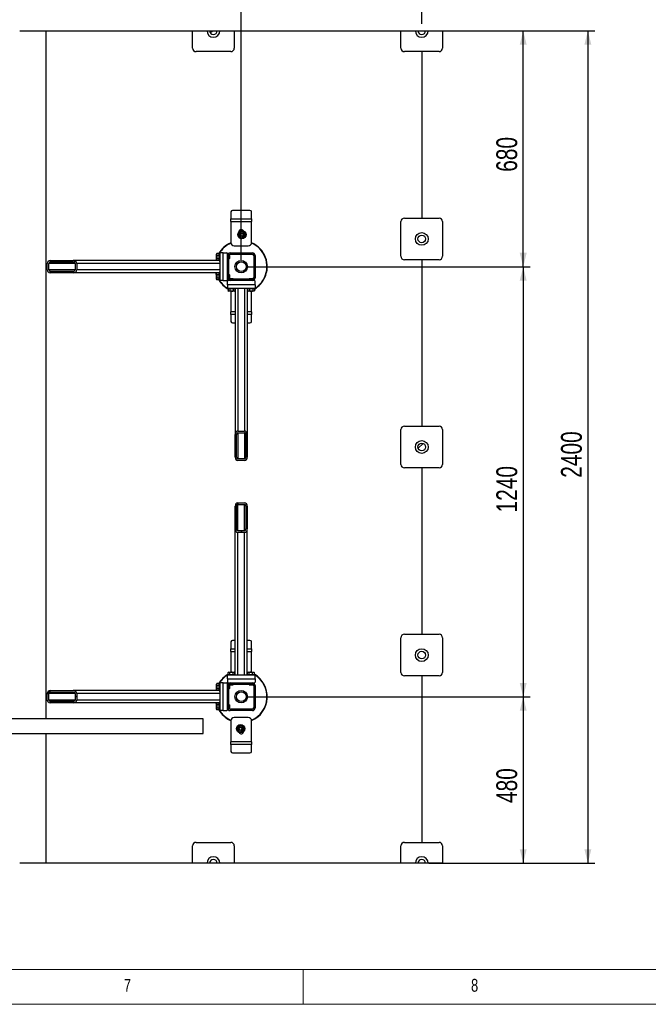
# Model space of a CAD drawing. Header units: millimetres. Extents: x 5 to 589, y 5 to 415.
# Tile 15 of 67: x 306 to 397, y 5 to 147. Entities that reach past the tile are written whole.
import ezdxf

# ---------------------------------------------------------------- set-up
doc = ezdxf.new("R2010")
doc.units = ezdxf.units.MM
for name, color, linetype in [('COTES', 1, 'Continuous'), ('NOTES', 6, 'Continuous'), ('TRAIT-FINS', 9, 'Continuous')]:
    doc.layers.add(name, color=color, linetype=linetype)
doc.layers.add('TRAIT-FORT', color=4, linetype='Continuous', lineweight=25)
doc.styles.add('SLDTEXTSTYLE0', font='TXT', dxfattribs={"width": 0.75})
doc.dimstyles.new('SLDDIMSTYLE0', dxfattribs={"dimtxt": 3, "dimasz": 2, "dimexe": 0, "dimexo": 0.0625, "dimgap": 0.75, "dimtad": 1, "dimdec": 0, "dimlfac": 20, "dimrnd": 1e-09, "dimzin": 12, "dimdsep": 46, "dimtxsty": 'SLDTEXTSTYLE0', "dimsah": 1, "dimcen": 0.09, "dimadec": 0, "dimazin": 3, "dimtfac": 1, "dimtdec": 0, "dimtofl": 0, "dimtmove": 0, "dimatfit": 3, "dimfxl": 0, "dimfrac": 2, "dimtolj": 1, "dimtzin": 12, "dimarcsym": 0})

# ---------------------------------------------------------------- blocks, each defined once
blk = doc.blocks.new('_D_21')
at = {"layer": 'COTES', "color": 1}
for p, q in [((214.07, 146.34), (214.07, 167.24)), ((214.07, 166.24), (364.07, 166.24)), ((364.07, 146.34), (364.07, 167.24))]:
    blk.add_line(p, q, dxfattribs=at)
for points in [[(214.07, 166.24), (216.07, 165.74), (216.07, 166.74)], [(364.07, 166.24), (362.07, 166.74), (362.07, 165.74)]]:
    blk.add_solid(points, dxfattribs=at)
at = {"layer": 'COTES', "color": 1, "insert": (284.64, 170.1), "char_height": 3, "attachment_point": 1, "style": 'SLDTEXTSTYLE0'}
blk.add_mtext('3000', dxfattribs=at)
blk = doc.blocks.new('_D_22')
at = {"layer": 'COTES', "color": 1}
for p, q in [((234.57, 112.34), (234.57, 159.34)), ((338.07, 112.34), (338.07, 159.34)), ((234.57, 158.34), (338.07, 158.34))]:
    blk.add_line(p, q, dxfattribs=at)
for points in [[(234.57, 158.34), (236.57, 157.84), (236.57, 158.84)], [(338.07, 158.34), (336.07, 158.84), (336.07, 157.84)]]:
    blk.add_solid(points, dxfattribs=at)
at = {"layer": 'COTES', "color": 1, "insert": (281.89, 162.21), "char_height": 3, "attachment_point": 1, "style": 'SLDTEXTSTYLE0'}
blk.add_mtext('2070', dxfattribs=at)
blk = doc.blocks.new('_D_23')
at = {"layer": 'COTES', "color": 1}
for p, q in [((338.07, 112.34), (338.07, 159.34)), ((364.07, 146.34), (364.07, 159.34)), ((338.07, 158.34), (364.07, 158.34))]:
    blk.add_line(p, q, dxfattribs=at)
for points in [[(338.07, 158.34), (340.07, 157.84), (340.07, 158.84)], [(364.07, 158.34), (362.07, 158.84), (362.07, 157.84)]]:
    blk.add_solid(points, dxfattribs=at)
at = {"layer": 'COTES', "color": 1, "insert": (347.75, 162.21), "char_height": 3, "attachment_point": 1, "style": 'SLDTEXTSTYLE0'}
blk.add_mtext('520', dxfattribs=at)
blk = doc.blocks.new('_D_24')
at = {"layer": 'COTES', "color": 1}
for p, q in [((365.07, 145.34), (379.68, 145.34)), ((378.68, 111.34), (378.68, 145.34)), ((339.07, 111.34), (379.68, 111.34))]:
    blk.add_line(p, q, dxfattribs=at)
for points in [[(378.68, 145.34), (378.18, 143.34), (379.18, 143.34)], [(378.68, 111.34), (379.18, 113.34), (378.18, 113.34)]]:
    blk.add_solid(points, dxfattribs=at)
at = {"layer": 'COTES', "color": 1, "insert": (374.81, 125.02), "char_height": 3, "attachment_point": 1, "rotation": 90, "style": 'SLDTEXTSTYLE0'}
blk.add_mtext('680', dxfattribs=at)
blk = doc.blocks.new('_D_25')
at = {"layer": 'COTES', "color": 1}
for p, q in [((339.07, 111.34), (379.68, 111.34)), ((378.68, 111.34), (378.68, 49.34)), ((339.07, 49.34), (379.68, 49.34))]:
    blk.add_line(p, q, dxfattribs=at)
for points in [[(378.68, 111.34), (378.18, 109.34), (379.18, 109.34)], [(378.68, 49.34), (379.18, 51.34), (378.18, 51.34)]]:
    blk.add_solid(points, dxfattribs=at)
at = {"layer": 'COTES', "color": 1, "insert": (374.81, 75.91), "char_height": 3, "attachment_point": 1, "rotation": 90, "style": 'SLDTEXTSTYLE0'}
blk.add_mtext('1240', dxfattribs=at)
blk = doc.blocks.new('_D_26')
at = {"layer": 'COTES', "color": 1}
for p, q in [((339.07, 49.34), (379.68, 49.34)), ((378.68, 49.34), (378.68, 25.34)), ((365.07, 25.34), (379.68, 25.34))]:
    blk.add_line(p, q, dxfattribs=at)
for points in [[(378.68, 49.34), (378.18, 47.34), (379.18, 47.34)], [(378.68, 25.34), (379.18, 27.34), (378.18, 27.34)]]:
    blk.add_solid(points, dxfattribs=at)
at = {"layer": 'COTES', "color": 1, "insert": (374.81, 34.02), "char_height": 3, "attachment_point": 1, "rotation": 90, "style": 'SLDTEXTSTYLE0'}
blk.add_mtext('480', dxfattribs=at)
blk = doc.blocks.new('_D_27')
at = {"layer": 'COTES', "color": 1}
for p, q in [((365.07, 145.34), (388.99, 145.34)), ((387.99, 145.34), (387.99, 25.34)), ((365.07, 25.34), (388.99, 25.34))]:
    blk.add_line(p, q, dxfattribs=at)
for points in [[(387.99, 145.34), (387.49, 143.34), (388.49, 143.34)], [(387.99, 25.34), (388.49, 27.34), (387.49, 27.34)]]:
    blk.add_solid(points, dxfattribs=at)
at = {"layer": 'COTES', "color": 1, "insert": (384.12, 80.91), "char_height": 3, "attachment_point": 1, "rotation": 90, "style": 'SLDTEXTSTYLE0'}
blk.add_mtext('2400', dxfattribs=at)

msp = doc.modelspace()

# ---------------------------------------------------------------- hatches: boundary and pattern name
at = {"layer": 'TRAIT-FINS'}
h = msp.add_hatch(dxfattribs=at)
h.set_pattern_fill('ANSI31', color=9, style=0)
edge = h.paths.add_edge_path(flags=0)
edge.add_line((334.621, 145.343), (333.521, 145.343))
edge.add_arc((334.071, 145.343), 0.55, 180, 360)
h = msp.add_hatch(dxfattribs=at)
h.set_pattern_fill('ANSI31', color=9, style=0)
edge = h.paths.add_edge_path(flags=0)
edge.add_line((364.621, 145.343), (363.521, 145.343))
edge.add_arc((364.071, 145.343), 0.55, 180, 360)
h = msp.add_hatch(dxfattribs=at)
h.set_pattern_fill('ANSI31', color=9, style=0)
edge = h.paths.add_edge_path(flags=0)
edge.add_arc((364.071, 115.343), 0.55, 0, 360)
h = msp.add_hatch(dxfattribs=at)
h.set_pattern_fill('ANSI31', color=9, angle=3e-322, style=0)
edge = h.paths.add_edge_path(flags=0)
edge.add_line((313.889, 112.218), (310.61, 112.218))
edge.add_ellipse((310.61, 111.818), major_axis=(-0.486, 0), ratio=0.8233921, start_angle=270, end_angle=360)
edge.add_line((310.124, 111.818), (310.124, 110.868))
edge.add_ellipse((310.61, 110.868), major_axis=(-0.486, 0), ratio=0.8233921, start_angle=360, end_angle=450)
edge.add_line((310.61, 110.468), (313.889, 110.468))
edge.add_ellipse((313.889, 110.868), major_axis=(-0.486, 0), ratio=0.8233921, start_angle=90, end_angle=180)
edge.add_line((314.375, 110.868), (314.375, 111.818))
edge.add_ellipse((313.889, 111.818), major_axis=(-0.486, 0), ratio=0.8233921, start_angle=180, end_angle=270)
edge = h.paths.add_edge_path(flags=0)
edge.add_line((310.61, 112.018), (313.889, 112.018))
edge.add_ellipse((313.889, 111.818), major_axis=(-0.243, 0), ratio=0.8233921, start_angle=180, end_angle=270, ccw=False)
edge.add_line((314.132, 111.818), (314.132, 110.868))
edge.add_ellipse((313.889, 110.868), major_axis=(-0.243, 0), ratio=0.8233921, start_angle=90, end_angle=180, ccw=False)
edge.add_line((313.889, 110.668), (310.61, 110.668))
edge.add_ellipse((310.61, 110.868), major_axis=(-0.243, 0), ratio=0.8233921, start_angle=0, end_angle=90, ccw=False)
edge.add_line((310.367, 110.868), (310.367, 111.818))
edge.add_ellipse((310.61, 111.818), major_axis=(-0.243, 0), ratio=0.8233921, start_angle=270, end_angle=360, ccw=False)
h = msp.add_hatch(dxfattribs=at)
h.set_pattern_fill('ANSI31', color=9, angle=3e-322, style=0)
edge = h.paths.add_edge_path(flags=0)
edge.add_arc((339.671, 112.943), 0.4, 360, 450)
edge.add_line((339.671, 113.343), (336.471, 113.343))
edge.add_arc((336.471, 112.943), 0.4, 90, 180)
edge.add_line((336.071, 112.943), (336.071, 109.743))
edge.add_arc((336.471, 109.743), 0.4, 180, 270)
edge.add_line((336.471, 109.343), (339.671, 109.343))
edge.add_arc((339.671, 109.743), 0.4, 270, 360)
edge.add_line((340.071, 109.743), (340.071, 112.943))
edge = h.paths.add_edge_path(flags=0)
edge.add_line((336.471, 113.143), (339.671, 113.143))
edge.add_arc((339.671, 112.943), 0.2, 0, 90, ccw=False)
edge.add_line((339.871, 112.943), (339.871, 109.743))
edge.add_arc((339.671, 109.743), 0.2, 270, 360, ccw=False)
edge.add_line((339.671, 109.543), (336.471, 109.543))
edge.add_arc((336.471, 109.743), 0.2, 180, 270, ccw=False)
edge.add_line((336.271, 109.743), (336.271, 112.943))
edge.add_arc((336.471, 112.943), 0.2, 90, 180, ccw=False)
h = msp.add_hatch(dxfattribs=at)
h.set_pattern_fill('ANSI31', color=9, angle=3e-322, style=0)
edge = h.paths.add_edge_path(flags=0)
edge.add_line((337.196, 87.161), (337.196, 83.882))
edge.add_ellipse((337.596, 83.882), major_axis=(0, -0.486), ratio=0.8233921, start_angle=270, end_angle=360)
edge.add_line((337.596, 83.396), (338.546, 83.396))
edge.add_ellipse((338.546, 83.882), major_axis=(0, -0.486), ratio=0.8233921, start_angle=360, end_angle=450)
edge.add_line((338.946, 83.882), (338.946, 87.161))
edge.add_ellipse((338.546, 87.161), major_axis=(0, -0.486), ratio=0.8233921, start_angle=90, end_angle=180)
edge.add_line((338.546, 87.647), (337.596, 87.647))
edge.add_ellipse((337.596, 87.161), major_axis=(0, -0.486), ratio=0.8233921, start_angle=180, end_angle=270)
edge = h.paths.add_edge_path(flags=0)
edge.add_line((337.396, 83.882), (337.396, 87.161))
edge.add_ellipse((337.596, 87.161), major_axis=(0, -0.243), ratio=0.8233921, start_angle=180, end_angle=270, ccw=False)
edge.add_line((337.596, 87.404), (338.546, 87.404))
edge.add_ellipse((338.546, 87.161), major_axis=(0, -0.243), ratio=0.8233921, start_angle=90, end_angle=180, ccw=False)
edge.add_line((338.746, 87.161), (338.746, 83.882))
edge.add_ellipse((338.546, 83.882), major_axis=(0, -0.243), ratio=0.8233921, start_angle=0, end_angle=90, ccw=False)
edge.add_line((338.546, 83.639), (337.596, 83.639))
edge.add_ellipse((337.596, 83.882), major_axis=(0, -0.243), ratio=0.8233921, start_angle=270, end_angle=360, ccw=False)
h = msp.add_hatch(dxfattribs=at)
h.set_pattern_fill('ANSI31', color=9, style=0)
edge = h.paths.add_edge_path(flags=0)
edge.add_arc((364.071, 85.343), 0.55, 0, 360)
h = msp.add_hatch(dxfattribs=at)
h.set_pattern_fill('ANSI31', color=9, angle=3e-322, style=0)
edge = h.paths.add_edge_path(flags=0)
edge.add_line((338.946, 73.525), (338.946, 76.804))
edge.add_ellipse((338.546, 76.804), major_axis=(0, 0.486), ratio=0.8233921, start_angle=270, end_angle=360)
edge.add_line((338.546, 77.29), (337.596, 77.29))
edge.add_ellipse((337.596, 76.804), major_axis=(0, 0.486), ratio=0.8233921, start_angle=360, end_angle=450)
edge.add_line((337.196, 76.804), (337.196, 73.525))
edge.add_ellipse((337.596, 73.525), major_axis=(0, 0.486), ratio=0.8233921, start_angle=90, end_angle=180)
edge.add_line((337.596, 73.039), (338.546, 73.039))
edge.add_ellipse((338.546, 73.525), major_axis=(0, 0.486), ratio=0.8233921, start_angle=180, end_angle=270)
edge = h.paths.add_edge_path(flags=0)
edge.add_line((338.746, 76.804), (338.746, 73.525))
edge.add_ellipse((338.546, 73.525), major_axis=(0, 0.243), ratio=0.8233921, start_angle=180, end_angle=270, ccw=False)
edge.add_line((338.546, 73.282), (337.596, 73.282))
edge.add_ellipse((337.596, 73.525), major_axis=(0, 0.243), ratio=0.8233921, start_angle=90, end_angle=180, ccw=False)
edge.add_line((337.396, 73.525), (337.396, 76.804))
edge.add_ellipse((337.596, 76.804), major_axis=(0, 0.243), ratio=0.8233921, start_angle=0, end_angle=90, ccw=False)
edge.add_line((337.596, 77.047), (338.546, 77.047))
edge.add_ellipse((338.546, 76.804), major_axis=(0, 0.243), ratio=0.8233921, start_angle=270, end_angle=360, ccw=False)
h = msp.add_hatch(dxfattribs=at)
h.set_pattern_fill('ANSI31', color=9, style=0)
edge = h.paths.add_edge_path(flags=0)
edge.add_arc((364.071, 55.343), 0.55, 0, 360)
h = msp.add_hatch(dxfattribs=at)
h.set_pattern_fill('ANSI31', color=9, angle=3e-322, style=0)
edge = h.paths.add_edge_path(flags=0)
edge.add_arc((339.671, 47.743), 0.4, 270, 360)
edge.add_line((340.071, 47.743), (340.071, 50.943))
edge.add_arc((339.671, 50.943), 0.4, 0, 90)
edge.add_line((339.671, 51.343), (336.471, 51.343))
edge.add_arc((336.471, 50.943), 0.4, 90, 180)
edge.add_line((336.071, 50.943), (336.071, 47.743))
edge.add_arc((336.471, 47.743), 0.4, 180, 270)
edge.add_line((336.471, 47.343), (339.671, 47.343))
edge = h.paths.add_edge_path(flags=0)
edge.add_line((339.871, 50.943), (339.871, 47.743))
edge.add_arc((339.671, 47.743), 0.2, 270, 360, ccw=False)
edge.add_line((339.671, 47.543), (336.471, 47.543))
edge.add_arc((336.471, 47.743), 0.2, 180, 270, ccw=False)
edge.add_line((336.271, 47.743), (336.271, 50.943))
edge.add_arc((336.471, 50.943), 0.2, 90, 180, ccw=False)
edge.add_line((336.471, 51.143), (339.671, 51.143))
edge.add_arc((339.671, 50.943), 0.2, 0, 90, ccw=False)
h = msp.add_hatch(dxfattribs=at)
h.set_pattern_fill('ANSI31', color=9, angle=3e-322, style=0)
edge = h.paths.add_edge_path(flags=0)
edge.add_line((313.889, 50.218), (310.61, 50.218))
edge.add_ellipse((310.61, 49.818), major_axis=(-0.486, 0), ratio=0.8233921, start_angle=270, end_angle=360)
edge.add_line((310.124, 49.818), (310.124, 48.868))
edge.add_ellipse((310.61, 48.868), major_axis=(-0.486, 0), ratio=0.8233921, start_angle=360, end_angle=450)
edge.add_line((310.61, 48.468), (313.889, 48.468))
edge.add_ellipse((313.889, 48.868), major_axis=(-0.486, 0), ratio=0.8233921, start_angle=90, end_angle=180)
edge.add_line((314.375, 48.868), (314.375, 49.818))
edge.add_ellipse((313.889, 49.818), major_axis=(-0.486, 0), ratio=0.8233921, start_angle=180, end_angle=270)
edge = h.paths.add_edge_path(flags=0)
edge.add_line((310.61, 50.018), (313.889, 50.018))
edge.add_ellipse((313.889, 49.818), major_axis=(-0.243, 0), ratio=0.8233921, start_angle=180, end_angle=270, ccw=False)
edge.add_line((314.132, 49.818), (314.132, 48.868))
edge.add_ellipse((313.889, 48.868), major_axis=(-0.243, 0), ratio=0.8233921, start_angle=90, end_angle=180, ccw=False)
edge.add_line((313.889, 48.668), (310.61, 48.668))
edge.add_ellipse((310.61, 48.868), major_axis=(-0.243, 0), ratio=0.8233921, start_angle=0, end_angle=90, ccw=False)
edge.add_line((310.367, 48.868), (310.367, 49.818))
edge.add_ellipse((310.61, 49.818), major_axis=(-0.243, 0), ratio=0.8233921, start_angle=270, end_angle=360, ccw=False)
h = msp.add_hatch(dxfattribs=at)
h.set_pattern_fill('ANSI31', color=9, style=0)
edge = h.paths.add_edge_path(flags=0)
edge.add_line((333.521, 25.343), (334.621, 25.343))
edge.add_arc((334.071, 25.343), 0.55, 0, 180)
h = msp.add_hatch(dxfattribs=at)
h.set_pattern_fill('ANSI31', color=9, style=0)
edge = h.paths.add_edge_path(flags=0)
edge.add_line((363.521, 25.343), (364.621, 25.343))
edge.add_arc((364.071, 25.343), 0.55, 360, 540)

# ---------------------------------------------------------------- linework, layer by layer
at = {"color": 7, "linetype": 'Continuous', "lineweight": 18}
for p, q in [((10, 10), (584, 10)), ((347, 5), (347, 10)), ((5, 5), (589, 5))]:
    msp.add_line(p, q, dxfattribs=at)
at = {"layer": 'TRAIT-FORT', "color": 4, "linetype": 'Continuous', "lineweight": 25}
for p, q in [((306.168, 145.343), (309.973, 145.343)), ((309.973, 46.153), (309.973, 145.343)), ((309.973, 145.343), (331.071, 145.343)), ((331.071, 142.843), (331.071, 145.343)), ((331.071, 145.343), (333.146, 145.343)), ((333.146, 145.343), (333.521, 145.343)), ((333.521, 145.343), (334.621, 145.343)), ((334.621, 145.343), (334.996, 145.343)), ((334.996, 145.343), (337.071, 145.343)), ((337.071, 145.343), (337.071, 142.843)), ((337.071, 145.343), (361.071, 145.343)), ((361.071, 142.843), (361.071, 145.343)), ((361.071, 145.343), (363.146, 145.343)), ((363.146, 145.343), (363.521, 145.343)), ((363.521, 145.343), (364.621, 145.343)), ((364.621, 145.343), (364.996, 145.343)), ((364.996, 145.343), (367.071, 145.343)), ((367.071, 145.343), (367.071, 142.843)), ((336.571, 142.343), (331.571, 142.343)), ((366.571, 142.343), (361.571, 142.343)), ((364.071, 142.343), (364.071, 118.343)), ((339.321, 119.449), (336.821, 119.449)), ((336.571, 119.233), (336.571, 118.243)), ((336.571, 117.843), (336.571, 118.243)), ((336.571, 118.243), (339.571, 118.243)), ((336.571, 117.843), (336.571, 114.843)), ((336.571, 117.843), (339.571, 117.843)), ((339.571, 118.243), (339.571, 119.233)), ((339.571, 118.243), (339.571, 117.843)), ((339.571, 114.843), (339.571, 117.843)), ((361.071, 112.843), (361.071, 117.843)), ((361.571, 118.343), (366.571, 118.343)), ((367.071, 117.843), (367.071, 112.843)), ((337.071, 114.343), (339.071, 114.343)), ((310.61, 112.218), (313.889, 112.218)), ((334.871, 112.218), (313.889, 112.218)), ((334.565, 113.223), (334.521, 113.147)), ((334.521, 112.339), (334.521, 113.147)), ((334.521, 112.339), (334.565, 112.263)), ((334.565, 113.222), (334.571, 113.233)), ((334.871, 113.233), (334.571, 113.233)), ((334.871, 112.972), (334.571, 112.972)), ((334.871, 112.481), (334.571, 112.481)), ((334.871, 112.253), (334.571, 112.253)), ((334.971, 113.293), (334.871, 113.293)), ((334.871, 113.293), (334.871, 113.293)), ((334.871, 112.193), (334.871, 113.293)), ((334.871, 112.193), (334.971, 112.193)), ((334.971, 113.343), (334.971, 109.343)), ((335.471, 113.343), (334.971, 113.343)), ((335.471, 109.343), (335.471, 113.343)), ((335.471, 113.343), (335.971, 113.343)), ((336.071, 113.243), (335.971, 113.343)), ((336.071, 112.943), (336.071, 113.243)), ((336.074, 112.993), (336.071, 112.993)), ((336.071, 109.743), (336.071, 112.943)), ((336.271, 109.743), (336.271, 112.943)), ((336.271, 112.493), (336.336, 112.493)), ((336.336, 112.993), (336.277, 112.993)), ((336.371, 112.958), (336.336, 112.993)), ((336.336, 112.493), (336.336, 112.993)), ((336.336, 112.493), (336.371, 112.528)), ((336.371, 112.958), (336.371, 112.528)), ((336.471, 113.343), (339.671, 113.343)), ((336.471, 113.143), (339.671, 113.143)), ((339.871, 112.943), (339.871, 109.743)), ((340.071, 112.943), (340.071, 109.743)), ((366.571, 112.343), (361.571, 112.343)), ((364.071, 112.343), (364.071, 88.343)), ((310.124, 110.868), (310.124, 111.818)), ((310.367, 110.868), (310.367, 111.818)), ((314.132, 111.818), (310.367, 111.818)), ((314.132, 110.868), (310.367, 110.868)), ((310.61, 112.018), (313.889, 112.018)), ((314.132, 111.818), (314.132, 110.868)), ((314.375, 111.818), (314.375, 110.868)), ((334.971, 111.818), (314.375, 111.818)), ((334.971, 110.868), (314.375, 110.868)), ((313.889, 110.668), (310.61, 110.668)), ((313.889, 110.468), (310.61, 110.468)), ((334.871, 110.468), (313.889, 110.468)), ((334.476, 110.468), (334.521, 110.3)), ((334.565, 110.423), (334.521, 110.347)), ((334.521, 109.539), (334.521, 110.347)), ((334.521, 109.539), (334.565, 109.463)), ((334.565, 110.422), (334.571, 110.433)), ((334.871, 110.433), (334.571, 110.433)), ((334.871, 110.172), (334.571, 110.172)), ((334.871, 109.681), (334.571, 109.681)), ((334.871, 109.453), (334.571, 109.453)), ((334.971, 110.493), (334.871, 110.493)), ((334.871, 110.493), (334.871, 110.493)), ((334.871, 109.393), (334.871, 110.493)), ((334.871, 109.393), (334.971, 109.393)), ((335.471, 109.343), (334.971, 109.343)), ((335.471, 109.343), (335.971, 109.343)), ((335.971, 109.343), (336.071, 109.443)), ((336.071, 109.443), (336.071, 109.743)), ((336.071, 109.693), (336.074, 109.693)), ((336.171, 109.343), (336.071, 109.243)), ((336.471, 109.343), (336.171, 109.343)), ((336.336, 110.193), (336.271, 110.193)), ((336.277, 109.693), (336.336, 109.693)), ((336.371, 110.158), (336.336, 110.193)), ((336.336, 109.693), (336.336, 110.193)), ((336.336, 109.693), (336.371, 109.728)), ((336.371, 110.158), (336.371, 109.728)), ((336.456, 109.643), (336.421, 109.608)), ((336.421, 109.608), (336.421, 109.549)), ((336.921, 109.608), (336.421, 109.608)), ((336.421, 109.346), (336.421, 109.343)), ((336.456, 109.643), (336.886, 109.643)), ((339.671, 109.543), (336.471, 109.543)), ((339.671, 109.343), (336.471, 109.343)), ((336.921, 109.608), (336.886, 109.643)), ((336.921, 109.543), (336.921, 109.608)), ((339.256, 109.643), (339.221, 109.608)), ((339.221, 109.608), (339.221, 109.543)), ((339.721, 109.608), (339.221, 109.608)), ((339.256, 109.643), (339.686, 109.643)), ((339.971, 109.343), (339.671, 109.343)), ((339.721, 109.608), (339.686, 109.643)), ((339.721, 109.549), (339.721, 109.608)), ((339.721, 109.343), (339.721, 109.346)), ((340.071, 109.243), (339.971, 109.343)), ((336.071, 108.743), (336.071, 109.243)), ((340.071, 108.743), (336.071, 108.743)), ((336.071, 108.743), (336.071, 108.243)), ((336.071, 108.243), (340.071, 108.243)), ((336.121, 108.243), (336.121, 108.143)), ((336.121, 108.143), (336.121, 108.143)), ((337.221, 108.143), (336.121, 108.143)), ((336.181, 108.143), (336.181, 107.843)), ((336.442, 108.143), (336.442, 107.843)), ((336.933, 108.143), (336.933, 107.843)), ((337.161, 108.143), (337.161, 107.843)), ((337.196, 108.143), (337.196, 87.161)), ((337.221, 108.143), (337.221, 108.243)), ((337.596, 108.243), (337.596, 87.647)), ((338.546, 108.243), (338.546, 87.647)), ((338.921, 108.243), (338.921, 108.143)), ((338.921, 108.143), (338.921, 108.143)), ((340.021, 108.143), (338.921, 108.143)), ((338.946, 108.143), (338.946, 87.161)), ((338.981, 108.143), (338.981, 107.843)), ((339.242, 108.143), (339.242, 107.843)), ((339.733, 108.143), (339.733, 107.843)), ((339.961, 108.143), (339.961, 107.843)), ((340.021, 108.143), (340.021, 108.243)), ((340.071, 108.743), (340.071, 109.243)), ((340.071, 108.743), (340.071, 108.243)), ((336.192, 107.837), (336.181, 107.843)), ((336.191, 107.837), (336.267, 107.793)), ((337.075, 107.793), (336.267, 107.793)), ((336.571, 107.793), (336.571, 104.843)), ((337.075, 107.793), (337.151, 107.837)), ((338.992, 107.837), (338.981, 107.843)), ((338.991, 107.837), (339.067, 107.793)), ((339.875, 107.793), (339.067, 107.793)), ((339.571, 104.843), (339.571, 107.793)), ((339.875, 107.793), (339.951, 107.837)), ((336.571, 104.443), (336.571, 104.843)), ((337.196, 104.843), (336.571, 104.843)), ((336.571, 104.443), (336.571, 103.453)), ((337.196, 104.443), (336.571, 104.443)), ((339.571, 104.843), (338.946, 104.843)), ((339.571, 104.443), (338.946, 104.443)), ((339.571, 104.843), (339.571, 104.443)), ((339.571, 103.453), (339.571, 104.443)), ((336.821, 103.237), (337.196, 103.237)), ((338.946, 103.237), (339.321, 103.237)), ((361.571, 88.343), (366.571, 88.343)), ((337.196, 83.882), (337.196, 87.161)), ((337.396, 83.882), (337.396, 87.161)), ((337.596, 87.647), (338.546, 87.647)), ((337.596, 87.404), (338.546, 87.404)), ((337.596, 87.404), (337.596, 83.639)), ((338.546, 87.404), (338.546, 83.639)), ((338.746, 87.161), (338.746, 83.882)), ((338.946, 87.161), (338.946, 83.882)), ((361.071, 82.843), (361.071, 87.843)), ((367.071, 87.843), (367.071, 82.843)), ((338.546, 83.639), (337.596, 83.639)), ((338.546, 83.396), (337.596, 83.396)), ((366.571, 82.343), (361.571, 82.343)), ((364.071, 82.343), (364.071, 58.343)), ((337.196, 73.525), (337.196, 76.804)), ((337.396, 73.525), (337.396, 76.804)), ((337.596, 77.29), (338.546, 77.29)), ((337.596, 77.047), (338.546, 77.047)), ((337.596, 73.282), (337.596, 77.047)), ((338.546, 73.282), (338.546, 77.047)), ((338.746, 76.804), (338.746, 73.525)), ((338.946, 76.804), (338.946, 73.525)), ((337.196, 52.543), (337.196, 73.525)), ((338.546, 73.282), (337.596, 73.282)), ((338.546, 73.039), (337.596, 73.039)), ((337.596, 52.443), (337.596, 73.039)), ((338.546, 52.443), (338.546, 73.039)), ((338.946, 52.543), (338.946, 73.525)), ((361.571, 58.343), (366.571, 58.343)), ((336.571, 57.233), (336.571, 56.243)), ((337.196, 57.449), (336.821, 57.449)), ((339.321, 57.449), (338.946, 57.449)), ((339.571, 56.243), (339.571, 57.233)), ((361.071, 52.843), (361.071, 57.843)), ((367.071, 57.843), (367.071, 52.843)), ((336.571, 55.843), (336.571, 56.243)), ((336.571, 56.243), (337.196, 56.243)), ((336.571, 55.843), (336.571, 52.893)), ((336.571, 55.843), (337.196, 55.843)), ((338.946, 56.243), (339.571, 56.243)), ((338.946, 55.843), (339.571, 55.843)), ((339.571, 56.243), (339.571, 55.843)), ((339.571, 52.893), (339.571, 55.843)), ((336.121, 52.543), (336.121, 52.443)), ((336.121, 52.543), (337.221, 52.543)), ((336.181, 52.543), (336.181, 52.843)), ((336.267, 52.893), (336.191, 52.849)), ((336.267, 52.893), (337.075, 52.893)), ((336.409, 52.543), (336.409, 52.843)), ((336.9, 52.543), (336.9, 52.843)), ((337.151, 52.849), (337.075, 52.893)), ((337.15, 52.849), (337.161, 52.843)), ((337.161, 52.543), (337.161, 52.843)), ((337.221, 52.443), (337.221, 52.543)), ((337.221, 52.543), (337.221, 52.543)), ((338.921, 52.543), (338.921, 52.443)), ((338.921, 52.543), (340.021, 52.543)), ((338.981, 52.543), (338.981, 52.843)), ((339.067, 52.893), (338.991, 52.849)), ((339.067, 52.893), (339.875, 52.893)), ((339.209, 52.543), (339.209, 52.843)), ((339.7, 52.543), (339.7, 52.843)), ((339.951, 52.849), (339.875, 52.893)), ((339.95, 52.849), (339.961, 52.843)), ((339.961, 52.543), (339.961, 52.843)), ((340.021, 52.443), (340.021, 52.543)), ((340.021, 52.543), (340.021, 52.543)), ((334.565, 51.223), (334.521, 51.147)), ((334.521, 50.339), (334.521, 51.147)), ((334.565, 51.222), (334.571, 51.233)), ((334.871, 51.233), (334.571, 51.233)), ((334.971, 51.293), (334.871, 51.293)), ((334.871, 51.293), (334.871, 51.293)), ((334.871, 50.193), (334.871, 51.293)), ((334.971, 51.343), (334.971, 47.343)), ((335.471, 51.343), (334.971, 51.343)), ((335.471, 47.343), (335.471, 51.343)), ((335.471, 51.343), (335.971, 51.343)), ((336.071, 51.243), (335.971, 51.343)), ((340.071, 52.443), (336.071, 52.443)), ((336.071, 51.943), (336.071, 52.443)), ((336.071, 51.943), (336.071, 51.443)), ((336.071, 51.943), (340.071, 51.943)), ((336.071, 51.443), (336.171, 51.343)), ((336.071, 50.943), (336.071, 51.243)), ((336.171, 51.343), (336.471, 51.343)), ((336.421, 51.343), (336.421, 51.34)), ((336.421, 51.137), (336.421, 51.078)), ((336.471, 51.343), (339.671, 51.343)), ((336.471, 51.143), (339.671, 51.143)), ((336.921, 51.078), (336.921, 51.143)), ((339.221, 51.143), (339.221, 51.078)), ((339.671, 51.343), (339.971, 51.343)), ((339.721, 51.34), (339.721, 51.343)), ((339.721, 51.078), (339.721, 51.137)), ((339.971, 51.343), (340.071, 51.443)), ((340.071, 51.943), (340.071, 52.443)), ((340.071, 51.943), (340.071, 51.443)), ((366.571, 52.343), (361.571, 52.343)), ((364.071, 52.343), (364.071, 28.343)), ((310.124, 48.868), (310.124, 49.818)), ((310.367, 48.868), (310.367, 49.818)), ((314.132, 49.818), (310.367, 49.818)), ((310.61, 50.218), (313.889, 50.218)), ((310.61, 50.018), (313.889, 50.018)), ((334.871, 50.218), (313.889, 50.218)), ((314.132, 49.818), (314.132, 48.868)), ((314.375, 49.818), (314.375, 48.868)), ((334.971, 49.818), (314.375, 49.818)), ((334.521, 50.339), (334.565, 50.263)), ((334.871, 50.972), (334.571, 50.972)), ((334.871, 50.481), (334.571, 50.481)), ((334.871, 50.253), (334.571, 50.253)), ((334.871, 50.193), (334.971, 50.193)), ((336.074, 50.993), (336.071, 50.993)), ((336.071, 47.743), (336.071, 50.943)), ((336.271, 47.743), (336.271, 50.943)), ((336.271, 50.493), (336.336, 50.493)), ((336.336, 50.993), (336.277, 50.993)), ((336.371, 50.958), (336.336, 50.993)), ((336.336, 50.493), (336.336, 50.993)), ((336.336, 50.493), (336.371, 50.528)), ((336.371, 50.958), (336.371, 50.528)), ((336.421, 51.078), (336.456, 51.043)), ((336.421, 51.078), (336.921, 51.078)), ((336.886, 51.043), (336.456, 51.043)), ((336.886, 51.043), (336.921, 51.078)), ((339.221, 51.078), (339.256, 51.043)), ((339.221, 51.078), (339.721, 51.078)), ((339.686, 51.043), (339.256, 51.043)), ((339.686, 51.043), (339.721, 51.078)), ((339.871, 50.943), (339.871, 47.743)), ((340.071, 50.943), (340.071, 47.743)), ((314.132, 48.868), (310.367, 48.868)), ((313.889, 48.668), (310.61, 48.668)), ((313.889, 48.468), (310.61, 48.468)), ((334.871, 48.468), (313.889, 48.468)), ((334.971, 48.868), (314.375, 48.868)), ((334.565, 48.423), (334.521, 48.347)), ((334.521, 47.539), (334.521, 48.347)), ((334.565, 48.422), (334.571, 48.433)), ((334.871, 48.433), (334.571, 48.433)), ((334.971, 48.493), (334.871, 48.493)), ((334.871, 48.493), (334.871, 48.493)), ((334.871, 47.393), (334.871, 48.493)), ((334.521, 47.539), (334.565, 47.463)), ((334.871, 48.172), (334.571, 48.172)), ((334.871, 47.681), (334.571, 47.681)), ((334.871, 47.453), (334.571, 47.453)), ((334.871, 47.393), (334.971, 47.393)), ((335.471, 47.343), (334.971, 47.343)), ((335.471, 47.343), (335.971, 47.343)), ((335.971, 47.343), (336.071, 47.443)), ((336.071, 47.443), (336.071, 47.743)), ((336.071, 47.693), (336.074, 47.693)), ((336.336, 48.193), (336.271, 48.193)), ((336.277, 47.693), (336.336, 47.693)), ((336.371, 48.158), (336.336, 48.193)), ((336.336, 47.693), (336.336, 48.193)), ((336.336, 47.693), (336.371, 47.728)), ((336.371, 48.158), (336.371, 47.728)), ((339.671, 47.543), (336.471, 47.543)), ((339.671, 47.343), (336.471, 47.343)), ((332.566, 46.153), (293.696, 46.153)), ((332.566, 44.033), (332.566, 46.153)), ((336.575, 45.904), (336.505, 45.935)), ((336.526, 45.981), (336.584, 45.955)), ((336.571, 45.843), (336.571, 42.843)), ((339.071, 46.343), (337.071, 46.343)), ((339.571, 42.843), (339.571, 45.843)), ((293.696, 44.033), (332.566, 44.033)), ((309.973, 25.343), (309.973, 44.033)), ((339.571, 42.843), (336.571, 42.843)), ((336.571, 42.443), (336.571, 42.843)), ((339.571, 42.843), (339.571, 42.443)), ((339.571, 42.443), (336.571, 42.443)), ((336.571, 42.443), (336.571, 41.453)), ((336.821, 41.237), (339.321, 41.237)), ((339.571, 41.453), (339.571, 42.443)), ((331.071, 25.343), (331.071, 27.843)), ((331.571, 28.343), (336.571, 28.343)), ((337.071, 27.843), (337.071, 25.343)), ((361.071, 25.343), (361.071, 27.843)), ((361.571, 28.343), (366.571, 28.343)), ((367.071, 27.843), (367.071, 25.343)), ((308.071, 25.343), (306.168, 25.343)), ((309.973, 25.343), (308.071, 25.343)), ((331.071, 25.343), (309.973, 25.343)), ((333.146, 25.343), (331.071, 25.343)), ((333.521, 25.343), (333.146, 25.343)), ((334.621, 25.343), (333.521, 25.343)), ((334.996, 25.343), (334.621, 25.343)), ((337.071, 25.343), (334.996, 25.343)), ((361.071, 25.343), (337.071, 25.343)), ((363.146, 25.343), (361.071, 25.343)), ((363.521, 25.343), (363.146, 25.343)), ((364.621, 25.343), (363.521, 25.343)), ((364.996, 25.343), (364.621, 25.343)), ((367.071, 25.343), (364.996, 25.343))]:
    msp.add_line(p, q, dxfattribs=at)
at = {"layer": 'TRAIT-FORT', "color": 4, "linetype": 'Continuous', "lineweight": 25, "flags": 128}
for points in [[(334.521, 112.386), (334.493, 112.287), (334.476, 112.218)], [(334.521, 110.135), (334.482, 110.255), (334.424, 110.468)], [(334.521, 50.386), (334.478, 50.225), (334.476, 50.218)], [(334.476, 48.468), (334.479, 48.454), (334.521, 48.3)]]:
    msp.add_lwpolyline(points, dxfattribs=at)
at = {"layer": 'TRAIT-FORT', "color": 4, "linetype": 'Continuous', "lineweight": 25}
for centre, radius in [((338.161, 115.952), 0.6), ((338.161, 115.952), 0.3), ((338.161, 115.952), 0.225), ((338.161, 115.952), 0.2), ((364.071, 115.343), 0.925), ((364.071, 115.343), 0.55), ((338.071, 111.343), 0.9), ((338.071, 111.343), 0.7), ((364.071, 85.343), 0.925), ((364.071, 85.343), 0.55), ((364.071, 55.343), 0.925), ((364.071, 55.343), 0.55), ((338.071, 49.343), 0.9), ((338.071, 49.343), 0.7), ((337.981, 44.734), 0.6), ((337.981, 44.734), 0.3), ((337.981, 44.734), 0.225), ((337.981, 44.734), 0.2)]:
    msp.add_circle(centre, radius, dxfattribs=at)
for centre, radius, start, end in [((334.071, 145.343), 0.925, 180, 0), ((334.071, 145.343), 0.55, 180, 0), ((364.071, 145.343), 0.925, 180, 0), ((364.071, 145.343), 0.55, 180, 0), ((331.571, 142.843), 0.5, 180, 270), ((336.571, 142.843), 0.5, 270, 360), ((361.571, 142.843), 0.5, 180, 270), ((366.571, 142.843), 0.5, 270, 0), ((336.805, 119.215), 0.235, 86.18874, 175.59805), ((339.337, 119.215), 0.235, 4.40195, 93.81126), ((361.571, 117.843), 0.5, 90, 180), ((366.571, 117.843), 0.5, 0, 90), ((338.071, 116.343), 0.35, 28.86855, 177.11715), ((338.161, 115.952), 0.45, 49.67209, 109.67209), ((338.161, 115.952), 0.45, 169.67209, 229.67209), ((338.161, 115.952), 0.45, 109.67209, 169.67209), ((338.161, 115.952), 0.45, 229.67209, 289.67209), ((338.161, 115.952), 0.45, 289.67209, 349.67209), ((338.161, 115.952), 0.45, 349.67209, 49.67209), ((338.071, 111.343), 3.75, 113.5149, 149.72824), ((338.071, 111.343), 3.7, 113.70121, 148.1952), ((337.071, 114.843), 0.5, 180, 270), ((339.071, 114.843), 0.5, 270, 360), ((338.071, 111.343), 3.7, 335.32581, 66.29877), ((338.071, 111.343), 3.75, 335.32581, 66.48489), ((338.071, 111.343), 3.75, 161.20309, 166.5066), ((336.471, 112.943), 0.4, 90, 180), ((336.471, 112.943), 0.2, 90, 180), ((339.671, 112.943), 0.4, 360, 90), ((339.671, 112.943), 0.2, 0, 90), ((361.571, 112.843), 0.5, 180, 270), ((366.571, 112.843), 0.5, 270, 360), ((338.071, 111.343), 3.75, 210.27176, 239.72824), ((338.071, 111.343), 3.7, 211.8048, 238.1952), ((336.471, 109.743), 0.4, 180, 270), ((336.471, 109.743), 0.2, 180, 270), ((339.671, 109.743), 0.2, 270, 360), ((339.671, 109.743), 0.4, 270, 360), ((338.071, 111.343), 3.75, 300.27176, 335.32581), ((338.071, 111.343), 3.7, 301.8048, 335.32581), ((336.805, 103.471), 0.235, 184.40195, 273.81126), ((339.337, 103.471), 0.235, 266.18874, 355.59805), ((361.571, 87.843), 0.5, 90, 180), ((366.571, 87.843), 0.5, 0, 90), ((361.571, 82.843), 0.5, 180, 270), ((366.571, 82.843), 0.5, 270, 0), ((361.571, 57.843), 0.5, 90, 180), ((366.571, 57.843), 0.5, 0, 90), ((336.805, 57.215), 0.235, 86.18874, 175.59805), ((339.337, 57.215), 0.235, 4.40195, 93.81126), ((338.071, 49.343), 3.75, 120.27176, 149.72824), ((338.071, 49.343), 3.75, 293.5151, 59.72824), ((361.571, 52.843), 0.5, 180, 270), ((366.571, 52.843), 0.5, 270, 360), ((338.071, 49.343), 3.7, 121.8048, 148.1952), ((336.471, 50.943), 0.4, 90, 180), ((336.471, 50.943), 0.2, 90, 180), ((338.071, 49.343), 3.7, 293.70126, 58.1952), ((339.671, 50.943), 0.4, 0, 90), ((339.671, 50.943), 0.2, 0, 90), ((338.071, 49.343), 3.75, 161.20309, 166.5066), ((338.071, 49.343), 3.75, 193.4934, 198.79691), ((338.071, 49.343), 3.75, 210.27176, 245.32581), ((338.071, 49.343), 3.7, 211.8048, 245.32581), ((336.471, 47.743), 0.4, 180, 270), ((336.471, 47.743), 0.2, 180, 270), ((339.671, 47.743), 0.4, 270, 0), ((339.671, 47.743), 0.2, 270, 0), ((337.071, 45.843), 0.5, 90, 180), ((339.071, 45.843), 0.5, 360, 90), ((337.981, 44.734), 0.45, 169.67209, 229.67209), ((337.981, 44.734), 0.45, 109.67209, 169.67209), ((337.981, 44.734), 0.45, 229.67209, 289.67209), ((338.071, 44.343), 0.35, 208.88652, 357.09938), ((337.981, 44.734), 0.45, 49.67209, 109.67209), ((337.981, 44.734), 0.45, 289.67209, 349.67209), ((337.981, 44.734), 0.45, 349.67209, 49.67209), ((336.805, 41.471), 0.235, 184.40195, 273.81126), ((339.337, 41.471), 0.235, 266.18874, 355.59805), ((331.571, 27.843), 0.5, 90, 180), ((336.571, 27.843), 0.5, 0, 90), ((361.571, 27.843), 0.5, 90, 180), ((366.571, 27.843), 0.5, 0, 90), ((334.071, 25.343), 0.925, 0, 180), ((334.071, 25.343), 0.55, 0, 180), ((364.071, 25.343), 0.925, 0, 180), ((364.071, 25.343), 0.55, 360, 180)]:
    msp.add_arc(centre, radius, start, end, dxfattribs=at)
for centre, major_axis, start_param, end_param in [((310.61, 111.818), (-0.486, 0), 4.712389, 6.2831853), ((313.889, 111.818), (-0.486, 0), 3.1415927, 4.712389), ((310.61, 110.868), (-0.486, 0), 0, 1.5707963), ((310.61, 111.818), (-0.243, 0), 4.712389, 6.2831853), ((310.61, 110.868), (-0.243, 0), 0, 1.5707963), ((313.889, 111.818), (-0.243, 0), 3.1415927, 4.712389), ((313.889, 110.868), (-0.486, 0), 1.5707963, 3.1415927), ((313.889, 110.868), (-0.243, 0), 1.5707963, 3.1415927), ((337.596, 87.161), (0, -0.486), 3.1415927, 4.712389), ((337.596, 87.161), (0, -0.243), 3.1415927, 4.712389), ((338.546, 87.161), (0, -0.486), 1.5707963, 3.1415927), ((338.546, 87.161), (0, -0.243), 1.5707963, 3.1415927), ((337.596, 83.882), (0, -0.486), 4.712389, 6.2831853), ((337.596, 83.882), (0, -0.243), 4.712389, 6.2831853), ((338.546, 83.882), (0, -0.243), 0, 1.5707963), ((338.546, 83.882), (0, -0.486), 0, 1.5707963), ((337.596, 76.804), (0, 0.486), 0, 1.5707963), ((337.596, 76.804), (0, 0.243), 0, 1.5707963), ((338.546, 76.804), (0, 0.486), 4.712389, 6.2831853), ((338.546, 76.804), (0, 0.243), 4.712389, 6.2831853), ((337.596, 73.525), (0, 0.486), 1.5707963, 3.1415927), ((337.596, 73.525), (0, 0.243), 1.5707963, 3.1415927), ((338.546, 73.525), (0, 0.486), 3.1415927, 4.712389), ((338.546, 73.525), (0, 0.243), 3.1415927, 4.712389), ((310.61, 49.818), (-0.486, 0), 4.712389, 6.2831853), ((310.61, 49.818), (-0.243, 0), 4.712389, 6.2831853), ((313.889, 49.818), (-0.486, 0), 3.1415927, 4.712389), ((313.889, 49.818), (-0.243, 0), 3.1415927, 4.712389), ((310.61, 48.868), (-0.486, 0), 0, 1.5707963), ((310.61, 48.868), (-0.243, 0), 0, 1.5707963), ((313.889, 48.868), (-0.486, 0), 1.5707963, 3.1415927), ((313.889, 48.868), (-0.243, 0), 1.5707963, 3.1415927)]:
    msp.add_ellipse(centre, major_axis=major_axis, ratio=0.8233921, start_param=start_param, end_param=end_param, dxfattribs=at)
for points, knots in [([(338.01, 116.376), (338.044, 116.388), (338.114, 116.413), (338.195, 116.442), (338.242, 116.459), (338.254, 116.463)], [0, 0, 0, 0, 0.413688, 0.8380277, 1, 1, 1, 1]), ([(338.254, 116.463), (338.286, 116.436), (338.35, 116.382), (338.418, 116.324), (338.452, 116.295)], [0, 0, 0, 0, 0.4932444, 1, 1, 1, 1]), ([(337.672, 115.777), (337.679, 115.818), (337.694, 115.901), (337.71, 115.989), (337.718, 116.033)], [0, 0, 0, 0, 0.4932444, 1, 1, 1, 1]), ([(337.87, 115.609), (337.842, 115.633), (337.785, 115.681), (337.72, 115.737), (337.682, 115.768), (337.672, 115.777)], [0, 0, 0, 0, 0.413688, 0.83802774, 1, 1, 1, 1]), ([(337.718, 116.033), (337.725, 116.069), (337.738, 116.142), (337.754, 116.227), (337.763, 116.275), (337.765, 116.288)], [0, 0, 0, 0, 0.413688, 0.83802774, 1, 1, 1, 1]), ([(337.765, 116.288), (337.804, 116.302), (337.884, 116.331), (337.967, 116.361), (338.01, 116.376)], [0, 0, 0, 0, 0.4932444, 1, 1, 1, 1]), ([(338.068, 115.441), (338.036, 115.468), (337.972, 115.522), (337.904, 115.58), (337.87, 115.609)], [0, 0, 0, 0, 0.49324437, 1, 1, 1, 1]), ([(338.313, 115.528), (338.278, 115.516), (338.208, 115.491), (338.127, 115.462), (338.081, 115.445), (338.068, 115.441)], [0, 0, 0, 0, 0.413688, 0.8380277, 1, 1, 1, 1]), ([(338.557, 115.616), (338.518, 115.602), (338.439, 115.573), (338.355, 115.544), (338.313, 115.528)], [0, 0, 0, 0, 0.4932444, 1, 1, 1, 1]), ([(338.452, 116.295), (338.48, 116.271), (338.537, 116.223), (338.603, 116.168), (338.64, 116.136), (338.65, 116.127)], [0, 0, 0, 0, 0.413688, 0.8380277, 1, 1, 1, 1]), ([(338.604, 115.871), (338.597, 115.835), (338.584, 115.762), (338.569, 115.677), (338.56, 115.629), (338.557, 115.616)], [0, 0, 0, 0, 0.413688, 0.8380277, 1, 1, 1, 1]), ([(338.65, 116.127), (338.643, 116.086), (338.628, 116.003), (338.612, 115.916), (338.604, 115.871)], [0, 0, 0, 0, 0.4932444, 1, 1, 1, 1]), ([(334.571, 112.972), (334.56, 112.994), (334.538, 113.04), (334.53, 113.108), (334.542, 113.173), (334.561, 113.213), (334.571, 113.233)], [0, 0, 0, 0, 0.2646049, 0.5349477, 0.7653431, 1, 1, 1, 1]), ([(334.571, 112.972), (334.56, 112.929), (334.538, 112.843), (334.53, 112.716), (334.542, 112.594), (334.561, 112.519), (334.571, 112.481)], [0, 0, 0, 0, 0.2646049, 0.5349477, 0.7653431, 1, 1, 1, 1]), ([(334.567, 112.264), (334.554, 112.289), (334.531, 112.334), (334.533, 112.4), (334.551, 112.447), (334.567, 112.474), (334.571, 112.481)], [0, 0, 0, 0, 0.3540111, 0.6190428, 0.8912362, 1, 1, 1, 1]), ([(334.571, 110.172), (334.56, 110.194), (334.538, 110.24), (334.53, 110.308), (334.542, 110.373), (334.561, 110.413), (334.571, 110.433)], [0, 0, 0, 0, 0.2646049, 0.5349477, 0.7653431, 1, 1, 1, 1]), ([(334.571, 110.172), (334.56, 110.129), (334.538, 110.043), (334.53, 109.916), (334.542, 109.794), (334.561, 109.719), (334.571, 109.681)], [0, 0, 0, 0, 0.2646049, 0.5349477, 0.7653431, 1, 1, 1, 1]), ([(334.567, 109.464), (334.554, 109.489), (334.531, 109.534), (334.533, 109.6), (334.551, 109.647), (334.567, 109.674), (334.571, 109.681)], [0, 0, 0, 0, 0.3540111, 0.6190428, 0.8912362, 1, 1, 1, 1]), ([(336.442, 107.843), (336.419, 107.832), (336.374, 107.81), (336.306, 107.802), (336.241, 107.814), (336.201, 107.833), (336.181, 107.843)], [0, 0, 0, 0, 0.2646049, 0.5349477, 0.7653431, 1, 1, 1, 1]), ([(336.442, 107.843), (336.485, 107.832), (336.571, 107.81), (336.698, 107.802), (336.82, 107.814), (336.895, 107.833), (336.933, 107.843)], [0, 0, 0, 0, 0.2646049, 0.5349477, 0.7653431, 1, 1, 1, 1]), ([(337.15, 107.839), (337.125, 107.826), (337.08, 107.803), (337.014, 107.805), (336.967, 107.823), (336.94, 107.839), (336.933, 107.843)], [0, 0, 0, 0, 0.3540111, 0.6190428, 0.8912362, 1, 1, 1, 1]), ([(339.242, 107.843), (339.219, 107.832), (339.174, 107.81), (339.106, 107.802), (339.041, 107.814), (339.001, 107.833), (338.981, 107.843)], [0, 0, 0, 0, 0.2646049, 0.5349477, 0.7653431, 1, 1, 1, 1]), ([(339.242, 107.843), (339.285, 107.832), (339.371, 107.81), (339.498, 107.802), (339.62, 107.814), (339.695, 107.833), (339.733, 107.843)], [0, 0, 0, 0, 0.2646049, 0.5349477, 0.7653431, 1, 1, 1, 1]), ([(339.95, 107.839), (339.925, 107.826), (339.88, 107.803), (339.814, 107.805), (339.767, 107.823), (339.74, 107.839), (339.733, 107.843)], [0, 0, 0, 0, 0.3540111, 0.6190428, 0.8912362, 1, 1, 1, 1]), ([(336.192, 52.847), (336.217, 52.86), (336.262, 52.883), (336.328, 52.881), (336.375, 52.863), (336.402, 52.847), (336.409, 52.843)], [0, 0, 0, 0, 0.3540111, 0.6190428, 0.8912362, 1, 1, 1, 1]), ([(336.9, 52.843), (336.857, 52.854), (336.771, 52.876), (336.644, 52.884), (336.522, 52.872), (336.447, 52.853), (336.409, 52.843)], [0, 0, 0, 0, 0.2646049, 0.5349477, 0.7653431, 1, 1, 1, 1]), ([(336.9, 52.843), (336.922, 52.854), (336.968, 52.876), (337.036, 52.884), (337.101, 52.872), (337.141, 52.853), (337.161, 52.843)], [0, 0, 0, 0, 0.2646049, 0.5349477, 0.7653431, 1, 1, 1, 1]), ([(338.992, 52.847), (339.017, 52.86), (339.062, 52.883), (339.128, 52.881), (339.175, 52.863), (339.202, 52.847), (339.209, 52.843)], [0, 0, 0, 0, 0.3540111, 0.6190428, 0.8912362, 1, 1, 1, 1]), ([(339.7, 52.843), (339.657, 52.854), (339.571, 52.876), (339.444, 52.884), (339.322, 52.872), (339.247, 52.853), (339.209, 52.843)], [0, 0, 0, 0, 0.2646049, 0.5349477, 0.7653431, 1, 1, 1, 1]), ([(339.7, 52.843), (339.722, 52.854), (339.768, 52.876), (339.836, 52.884), (339.901, 52.872), (339.941, 52.853), (339.961, 52.843)], [0, 0, 0, 0, 0.2646049, 0.5349477, 0.7653431, 1, 1, 1, 1]), ([(334.571, 50.972), (334.56, 50.994), (334.538, 51.04), (334.53, 51.108), (334.542, 51.173), (334.561, 51.213), (334.571, 51.233)], [0, 0, 0, 0, 0.2646049, 0.5349477, 0.7653431, 1, 1, 1, 1]), ([(334.571, 50.972), (334.56, 50.929), (334.538, 50.843), (334.53, 50.716), (334.542, 50.594), (334.561, 50.519), (334.571, 50.481)], [0, 0, 0, 0, 0.2646049, 0.5349477, 0.7653431, 1, 1, 1, 1]), ([(334.567, 50.264), (334.554, 50.289), (334.531, 50.334), (334.533, 50.4), (334.551, 50.447), (334.567, 50.474), (334.571, 50.481)], [0, 0, 0, 0, 0.3540111, 0.6190428, 0.8912362, 1, 1, 1, 1]), ([(334.571, 48.172), (334.56, 48.194), (334.538, 48.24), (334.53, 48.308), (334.542, 48.373), (334.561, 48.413), (334.571, 48.433)], [0, 0, 0, 0, 0.2646049, 0.5349477, 0.7653431, 1, 1, 1, 1]), ([(334.571, 48.172), (334.56, 48.129), (334.538, 48.043), (334.53, 47.916), (334.542, 47.794), (334.561, 47.719), (334.571, 47.681)], [0, 0, 0, 0, 0.2646049, 0.5349477, 0.7653431, 1, 1, 1, 1]), ([(334.567, 47.464), (334.554, 47.489), (334.531, 47.534), (334.533, 47.6), (334.551, 47.647), (334.567, 47.674), (334.571, 47.681)], [0, 0, 0, 0, 0.3540111, 0.6190428, 0.8912362, 1, 1, 1, 1]), ([(337.491, 44.559), (337.499, 44.6), (337.514, 44.683), (337.53, 44.77), (337.538, 44.815)], [0, 0, 0, 0, 0.4932444, 1, 1, 1, 1]), ([(337.69, 44.391), (337.662, 44.415), (337.605, 44.463), (337.539, 44.518), (337.502, 44.55), (337.491, 44.559)], [0, 0, 0, 0, 0.413688, 0.83802774, 1, 1, 1, 1]), ([(337.538, 44.815), (337.545, 44.851), (337.558, 44.924), (337.573, 45.009), (337.582, 45.057), (337.585, 45.07)], [0, 0, 0, 0, 0.413688, 0.8380277, 1, 1, 1, 1]), ([(337.585, 45.07), (337.624, 45.084), (337.703, 45.113), (337.787, 45.142), (337.829, 45.158)], [0, 0, 0, 0, 0.4932444, 1, 1, 1, 1]), ([(337.888, 44.223), (337.856, 44.25), (337.792, 44.304), (337.724, 44.362), (337.69, 44.391)], [0, 0, 0, 0, 0.4932444, 1, 1, 1, 1]), ([(337.829, 45.158), (337.864, 45.17), (337.934, 45.195), (338.015, 45.224), (338.061, 45.241), (338.074, 45.245)], [0, 0, 0, 0, 0.413688, 0.8380277, 1, 1, 1, 1]), ([(338.132, 44.31), (338.098, 44.298), (338.028, 44.273), (337.947, 44.244), (337.9, 44.227), (337.888, 44.223)], [0, 0, 0, 0, 0.413688, 0.8380277, 1, 1, 1, 1]), ([(338.074, 45.245), (338.106, 45.218), (338.17, 45.164), (338.238, 45.106), (338.272, 45.077)], [0, 0, 0, 0, 0.49324437, 1, 1, 1, 1]), ([(338.377, 44.398), (338.338, 44.384), (338.258, 44.355), (338.175, 44.325), (338.132, 44.31)], [0, 0, 0, 0, 0.4932444, 1, 1, 1, 1]), ([(338.272, 45.077), (338.3, 45.053), (338.357, 45.005), (338.422, 44.949), (338.46, 44.918), (338.47, 44.909)], [0, 0, 0, 0, 0.413688, 0.83802774, 1, 1, 1, 1]), ([(338.423, 44.653), (338.417, 44.617), (338.404, 44.544), (338.388, 44.459), (338.379, 44.411), (338.377, 44.398)], [0, 0, 0, 0, 0.413688, 0.83802774, 1, 1, 1, 1]), ([(338.47, 44.909), (338.463, 44.868), (338.447, 44.785), (338.432, 44.697), (338.423, 44.653)], [0, 0, 0, 0, 0.4932444, 1, 1, 1, 1])]:
    msp.add_open_spline(points, degree=3, knots=knots, dxfattribs=at)

# ---------------------------------------------------------------- texts
at = {"layer": 'NOTES', "color": 211, "char_height": 1.852, "attachment_point": 1, "style": 'SLDTEXTSTYLE0'}
for s, insert in [('7', (321.167, 8.668)), ('8', (371.167, 8.668))]:
    msp.add_mtext(s, dxfattribs=dict(at, insert=insert))

# ---------------------------------------------------------------- dimensions: what is measured, and where the dimension line sits
at = {"layer": 'COTES', "color": 1}
for base, p1, picture, middle in [((364.071, 166.236), (214.071, 145.343), '_D_21', (289.071, 166.236)), ((364.071, 158.343), (338.071, 111.343), '_D_23', (351.071, 158.343))]:
    dim = msp.add_linear_dim(base=base, p1=p1, p2=(364.071, 145.343), dimstyle='SLDDIMSTYLE0', dxfattribs=at)
    dim.commit()
    dim.dimension.update_dxf_attribs({"geometry": picture, "text_midpoint": middle, "dimtype": 160})
for base, p1, p2, angle, picture, middle in [((338.071, 158.343), (234.571, 111.343), (338.071, 111.343), 0, '_D_22', (286.321, 158.343)), ((378.676, 145.343), (338.071, 111.343), (364.071, 145.343), 90, '_D_24', (378.676, 128.343)), ((387.992, 25.343), (364.071, 145.343), (364.071, 25.343), 90, '_D_27', (387.992, 85.343)), ((378.676, 49.343), (338.071, 111.343), (338.071, 49.343), 90, '_D_25', (378.676, 80.343)), ((378.676, 25.343), (338.071, 49.343), (364.071, 25.343), 90, '_D_26', (378.676, 37.343))]:
    dim = msp.add_linear_dim(base=base, p1=p1, p2=p2, angle=angle, dimstyle='SLDDIMSTYLE0', dxfattribs=at)
    dim.commit()
    dim.dimension.update_dxf_attribs({"geometry": picture, "text_midpoint": middle, "dimtype": 160})

doc.saveas('drawing.dxf')
